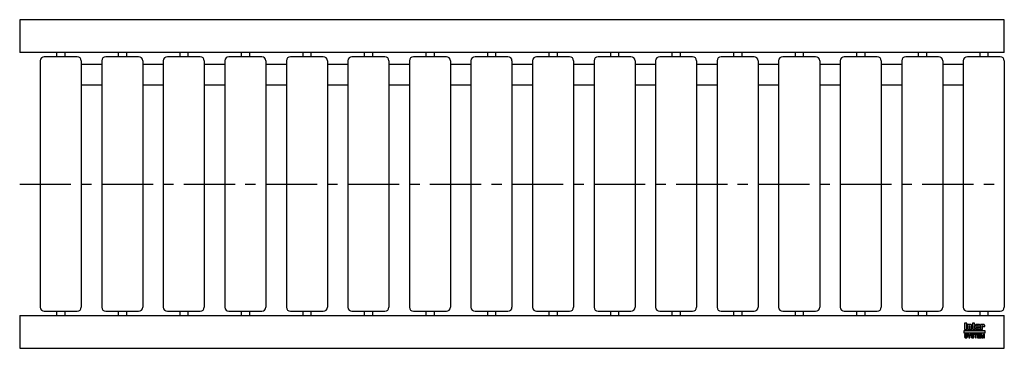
# Model space of a CAD drawing. Header units: millimetres. Extents: x 0 to 1200, y -200 to 200.
import ezdxf

# ---------------------------------------------------------------- set-up
doc = ezdxf.new("R2010")
doc.units = ezdxf.units.MM
doc.header["$LTSCALE"] = 50
doc.linetypes.add('CENTER', pattern=[2, 1.25, -0.25, 0.25, -0.25])
doc.layers.get('0').update_dxf_attribs({"linetype": 'CONTINUOUS', "lineweight": 50})
for name, color, linetype, lineweight in [('Centre Lines', 4, 'CENTER', 25), ('Frame', 1, 'CONTINUOUS', 25), ('Midi', 70, 'CONTINUOUS', 25), ('Rollers', 7, 'CONTINUOUS', 25)]:
    doc.layers.add(name, color=color, linetype=linetype, lineweight=lineweight)

# ---------------------------------------------------------------- blocks, each defined once
blk = doc.blocks.new('A$C145765D6')
at = {"layer": 'Rollers'}
for p, q in [((20, 160), (20, 155)), ((30, 160), (30, 155)), ((0, 150), (0, -150)), ((45, 155), (5, 155)), ((50, 150), (50, -150)), ((5, -155), (45, -155)), ((20, -155), (20, -160)), ((30, -155), (30, -160))]:
    blk.add_line(p, q, dxfattribs=at)
for centre, start, end in [((5, 150), 90, 180), ((45, 150), 0, 90), ((5, -150), 180, 270), ((45, -150), 270, 0)]:
    blk.add_arc(centre, 5, start, end, dxfattribs=at)

msp = doc.modelspace()

# ---------------------------------------------------------------- hatches: boundary and pattern name
at = {"layer": 'Frame'}
msp.add_hatch(color=1, dxfattribs=at).paths.add_polyline_path([(1176.2, -181.6), (1176.2, -178.4), (1151.2, -178.4), (1151.2, -181.6)])
h = msp.add_hatch(color=254, dxfattribs=at)
h.paths.add_polyline_path([(1173.3, -172.7), (1173.3, -172.6), (1173.4, -172.6), (1173.4, -172.5), (1173.4, -172.5), (1173.5, -172.5), (1173.6, -172.5), (1173.7, -172.5), (1173.7, -172.5), (1173.8, -172.5), (1173.8, -172.6), (1173.9, -172.6), (1173.9, -172.7), (1173.9, -172.8), (1173.9, -172.9), (1173.9, -173.5), (1176.1, -173.5), (1176.1, -172.8), (1176.1, -172.6), (1176.1, -172.4), (1176.1, -172.2), (1176, -172), (1175.9, -171.9), (1175.9, -171.7), (1175.8, -171.6), (1175.7, -171.5), (1175.6, -171.4), (1175.5, -171.3), (1175.4, -171.2), (1175.2, -171.1), (1175.1, -171.1), (1174.9, -171), (1174.7, -171), (1174.6, -171), (1174.5, -171), (1174.4, -171), (1174.3, -171), (1174.2, -171), (1174.1, -171.1), (1174, -171.1), (1173.9, -171.1), (1173.9, -171.1), (1173.8, -171.1), (1173.7, -171.2), (1173.6, -171.2), (1173.5, -171.2), (1173.5, -171.3), (1173.4, -171.3), (1173.3, -171.4), (1173.2, -171.4), (1173.2, -171), (1171, -171), (1171, -177.3), (1173.3, -177.3), (1173.3, -172.9), (1173.3, -172.8)])
h.paths.add_polyline_path([(1170.4, -172.5), (1170.4, -172.3), (1170.4, -172.1), (1170.4, -171.9), (1170.4, -171.8), (1170.3, -171.7), (1170.3, -171.5), (1170.2, -171.4), (1170.1, -171.3), (1170, -171.3), (1169.9, -171.2), (1169.8, -171.1), (1169.6, -171.1), (1169.5, -171.1), (1169.3, -171), (1169.1, -171), (1168.9, -171), (1166.7, -171), (1166.5, -171), (1166.3, -171), (1166.1, -171.1), (1165.9, -171.1), (1165.8, -171.1), (1165.7, -171.2), (1165.6, -171.3), (1165.5, -171.3), (1165.4, -171.4), (1165.3, -171.5), (1165.3, -171.7), (1165.2, -171.8), (1165.2, -171.9), (1165.2, -172.1), (1165.2, -172.3), (1165.2, -172.5), (1165.2, -175.9), (1165.2, -176.1), (1165.2, -176.3), (1165.2, -176.4), (1165.2, -176.6), (1165.3, -176.7), (1165.3, -176.8), (1165.4, -176.9), (1165.5, -177), (1165.6, -177.1), (1165.7, -177.1), (1165.8, -177.2), (1165.9, -177.2), (1166.1, -177.3), (1166.3, -177.3), (1166.5, -177.3), (1166.7, -177.3), (1168.9, -177.3), (1169.1, -177.3), (1169.3, -177.3), (1169.5, -177.3), (1169.6, -177.2), (1169.8, -177.2), (1169.9, -177.1), (1170, -177.1), (1170.1, -177), (1170.2, -176.9), (1170.3, -176.8), (1170.3, -176.7), (1170.4, -176.6), (1170.4, -176.4), (1170.4, -176.3), (1170.4, -176.1), (1170.4, -175.9), (1170.4, -174.8), (1168.1, -174.8), (1168.1, -175.6), (1168.1, -175.8), (1168.1, -175.8), (1168.1, -175.9), (1168, -176), (1168, -176), (1167.9, -176.1), (1167.9, -176.1), (1167.8, -176.1), (1167.7, -176.1), (1167.7, -176.1), (1167.6, -176), (1167.6, -176), (1167.5, -175.9), (1167.5, -175.8), (1167.5, -175.8), (1167.5, -175.6), (1167.5, -174.3), (1170.4, -174.3)])
h.paths.add_polyline_path([(1168.1, -173.2), (1167.5, -173.2), (1167.5, -172.7), (1167.5, -172.6), (1167.5, -172.5), (1167.5, -172.4), (1167.5, -172.3), (1167.6, -172.3), (1167.6, -172.2), (1167.7, -172.2), (1167.8, -172.2), (1167.9, -172.2), (1168, -172.2), (1168, -172.3), (1168.1, -172.3), (1168.1, -172.4), (1168.1, -172.5), (1168.1, -172.6), (1168.1, -172.7)], flags=16)
h.paths.add_polyline_path([(1163.7, -172.3), (1164.6, -172.3), (1164.6, -171), (1163.7, -171), (1163.7, -169.3), (1161.4, -169.3), (1161.4, -171), (1160.8, -171), (1160.8, -172.3), (1161.4, -172.3), (1161.4, -175.9), (1161.4, -176.1), (1161.4, -176.2), (1161.4, -176.4), (1161.5, -176.5), (1161.5, -176.7), (1161.6, -176.8), (1161.6, -176.9), (1161.7, -177), (1161.8, -177), (1161.9, -177.1), (1162, -177.2), (1162.2, -177.2), (1162.3, -177.2), (1162.5, -177.3), (1162.7, -177.3), (1162.9, -177.3), (1164.6, -177.3), (1164.6, -176.1), (1164.2, -176.1), (1164.1, -176.1), (1164, -176.1), (1163.9, -176.1), (1163.8, -176), (1163.8, -176), (1163.7, -175.9), (1163.7, -175.9), (1163.7, -175.8)])
h.paths.add_polyline_path([(1160.3, -172.8), (1160.3, -172.6), (1160.3, -172.4), (1160.3, -172.2), (1160.2, -172), (1160.2, -171.9), (1160.1, -171.7), (1160, -171.6), (1159.9, -171.5), (1159.8, -171.4), (1159.7, -171.3), (1159.5, -171.2), (1159.4, -171.1), (1159.3, -171.1), (1159.1, -171), (1158.9, -171), (1158.7, -171), (1158.6, -171), (1158.5, -171), (1158.4, -171), (1158.3, -171), (1158.3, -171.1), (1158.2, -171.1), (1158.1, -171.1), (1158, -171.1), (1157.9, -171.1), (1157.8, -171.2), (1157.7, -171.2), (1157.6, -171.2), (1157.6, -171.3), (1157.5, -171.3), (1157.4, -171.4), (1157.3, -171.4), (1157.3, -171), (1155.1, -171), (1155.1, -177.3), (1157.4, -177.3), (1157.4, -172.9), (1157.4, -172.8), (1157.4, -172.7), (1157.4, -172.6), (1157.5, -172.6), (1157.5, -172.5), (1157.5, -172.5), (1157.6, -172.5), (1157.7, -172.5), (1157.8, -172.5), (1157.8, -172.5), (1157.9, -172.5), (1158, -172.6), (1158, -172.6), (1158, -172.7), (1158, -172.8), (1158, -172.9), (1158, -177.3), (1160.3, -177.3)])
h.paths.add_polyline_path([(1154.4, -169.3), (1151.3, -169.3), (1151.3, -177.3), (1154.4, -177.3)])
h = msp.add_hatch(color=7, dxfattribs=at)
h.paths.add_polyline_path([(1172.8, -182.7), (1171.5, -182.7), (1171.5, -187.1), (1172.3, -187.1), (1172.3, -183.4), (1172.4, -183.4), (1173.2, -187.1), (1174.1, -187.1), (1174.9, -183.4), (1175, -183.4), (1175, -187.1), (1175.8, -187.1), (1175.8, -182.7), (1174.5, -182.7), (1173.7, -186.2)])
h.paths.add_polyline_path([(1170.8, -182.7), (1167.5, -182.7), (1167.5, -187.1), (1170.9, -187.1), (1170.9, -186.4), (1168.4, -186.4), (1168.4, -185.2), (1170.6, -185.2), (1170.6, -184.4), (1168.4, -184.4), (1168.4, -183.4), (1170.8, -183.4)])
h.paths.add_polyline_path([(1167.1, -182.7), (1163.4, -182.7), (1163.4, -183.4), (1164.7, -183.4), (1164.7, -187.1), (1165.7, -187.1), (1165.7, -183.4), (1167.1, -183.4)])
h.paths.add_polyline_path([(1162.5, -182.9), (1162.3, -182.8), (1162.2, -182.7), (1162, -182.6), (1161.8, -182.6), (1161.5, -182.6), (1161.3, -182.6), (1161.1, -182.6), (1160.9, -182.6), (1160.7, -182.6), (1160.6, -182.7), (1160.4, -182.7), (1160.3, -182.8), (1160.2, -182.8), (1160, -182.9), (1159.9, -183), (1159.9, -183.1), (1159.8, -183.2), (1159.7, -183.3), (1159.7, -183.5), (1159.6, -183.6), (1159.6, -183.8), (1159.6, -183.9), (1159.6, -184.1), (1159.6, -184.2), (1159.6, -184.4), (1159.7, -184.5), (1159.8, -184.6), (1159.8, -184.7), (1159.9, -184.8), (1160, -184.9), (1160.1, -185), (1160.2, -185), (1160.3, -185.1), (1160.5, -185.1), (1160.6, -185.2), (1160.8, -185.2), (1160.9, -185.2), (1161, -185.3), (1161.1, -185.3), (1161.2, -185.3), (1161.2, -185.3), (1161.3, -185.3), (1161.3, -185.3), (1161.4, -185.3), (1161.4, -185.3), (1161.5, -185.4), (1161.7, -185.4), (1161.8, -185.4), (1162, -185.5), (1162.1, -185.5), (1162.2, -185.6), (1162.3, -185.7), (1162.3, -185.8), (1162.3, -185.9), (1162.3, -186.1), (1162.2, -186.2), (1162.1, -186.3), (1162, -186.4), (1161.8, -186.4), (1161.7, -186.5), (1161.5, -186.5), (1161.3, -186.5), (1161.2, -186.5), (1161, -186.5), (1160.8, -186.4), (1160.7, -186.3), (1160.6, -186.2), (1160.5, -186.1), (1160.4, -186), (1160.4, -185.8), (1159.5, -185.8), (1159.5, -186), (1159.6, -186.2), (1159.6, -186.3), (1159.7, -186.5), (1159.8, -186.6), (1159.9, -186.7), (1160, -186.8), (1160.1, -186.9), (1160.2, -187), (1160.4, -187.1), (1160.5, -187.1), (1160.7, -187.2), (1160.9, -187.2), (1161.1, -187.3), (1161.3, -187.3), (1161.5, -187.3), (1161.6, -187.3), (1161.6, -187.3), (1161.8, -187.3), (1161.9, -187.2), (1162, -187.2), (1162.2, -187.2), (1162.3, -187.1), (1162.5, -187), (1162.6, -187), (1162.7, -186.9), (1162.9, -186.7), (1163, -186.6), (1163.1, -186.4), (1163.1, -186.3), (1163.2, -186.1), (1163.2, -185.8), (1163.2, -185.7), (1163.2, -185.5), (1163.2, -185.4), (1163.1, -185.3), (1163.1, -185.2), (1163, -185.1), (1163, -185.1), (1162.9, -185), (1162.8, -184.9), (1162.7, -184.8), (1162.6, -184.8), (1162.5, -184.7), (1162.4, -184.7), (1162.2, -184.7), (1162.1, -184.6), (1161.9, -184.6), (1161.8, -184.6), (1161.8, -184.5), (1161.7, -184.5), (1161.6, -184.5), (1161.6, -184.5), (1161.5, -184.5), (1161.4, -184.4), (1161.3, -184.4), (1161.3, -184.4), (1161.2, -184.4), (1161.1, -184.4), (1161.1, -184.4), (1161, -184.4), (1160.9, -184.3), (1160.9, -184.3), (1160.8, -184.3), (1160.7, -184.3), (1160.6, -184.2), (1160.6, -184.2), (1160.5, -184.1), (1160.5, -184), (1160.5, -184), (1160.5, -183.9), (1160.4, -183.8), (1160.5, -183.7), (1160.5, -183.6), (1160.6, -183.5), (1160.7, -183.4), (1160.8, -183.4), (1161, -183.4), (1161.1, -183.3), (1161.2, -183.3), (1161.4, -183.3), (1161.6, -183.4), (1161.7, -183.4), (1161.9, -183.5), (1162, -183.5), (1162.1, -183.7), (1162.1, -183.8), (1162.2, -184), (1163.1, -184), (1163.1, -183.9), (1163, -183.7), (1163, -183.6), (1163, -183.5), (1162.9, -183.4), (1162.9, -183.3), (1162.8, -183.2), (1162.7, -183), (1162.6, -182.9)])
h.paths.add_polyline_path([(1159.3, -182.7), (1158.3, -182.7), (1157.4, -184.6), (1156.4, -182.7), (1155.3, -182.7), (1156.9, -185.5), (1156.9, -187.1), (1157.8, -187.1), (1157.8, -185.5)])
h.paths.add_polyline_path([(1154.4, -182.9), (1154.2, -182.8), (1154.1, -182.7), (1153.9, -182.6), (1153.7, -182.6), (1153.5, -182.6), (1153.2, -182.6), (1153, -182.6), (1152.8, -182.6), (1152.7, -182.6), (1152.5, -182.7), (1152.4, -182.7), (1152.2, -182.8), (1152.1, -182.8), (1152, -182.9), (1151.9, -183), (1151.8, -183.1), (1151.7, -183.2), (1151.6, -183.3), (1151.6, -183.5), (1151.6, -183.6), (1151.5, -183.8), (1151.5, -183.9), (1151.5, -184.1), (1151.5, -184.2), (1151.6, -184.4), (1151.6, -184.5), (1151.7, -184.6), (1151.7, -184.7), (1151.8, -184.8), (1151.9, -184.9), (1152, -185), (1152.2, -185), (1152.3, -185.1), (1152.4, -185.1), (1152.5, -185.2), (1152.7, -185.2), (1152.8, -185.2), (1153, -185.3), (1153, -185.3), (1153.1, -185.3), (1153.1, -185.3), (1153.2, -185.3), (1153.3, -185.3), (1153.3, -185.3), (1153.4, -185.3), (1153.4, -185.4), (1153.6, -185.4), (1153.7, -185.4), (1153.9, -185.5), (1154, -185.5), (1154.1, -185.6), (1154.2, -185.7), (1154.2, -185.8), (1154.2, -185.9), (1154.2, -186.1), (1154.1, -186.2), (1154, -186.3), (1153.9, -186.4), (1153.8, -186.4), (1153.6, -186.5), (1153.4, -186.5), (1153.2, -186.5), (1153.1, -186.5), (1152.9, -186.5), (1152.8, -186.4), (1152.6, -186.3), (1152.5, -186.2), (1152.4, -186.1), (1152.4, -186), (1152.4, -185.8), (1151.5, -185.8), (1151.5, -186), (1151.5, -186.2), (1151.5, -186.3), (1151.6, -186.5), (1151.7, -186.6), (1151.8, -186.7), (1151.9, -186.8), (1152, -186.9), (1152.1, -187), (1152.3, -187.1), (1152.5, -187.1), (1152.6, -187.2), (1152.8, -187.2), (1153, -187.3), (1153.2, -187.3), (1153.4, -187.3), (1153.5, -187.3), (1153.6, -187.3), (1153.7, -187.3), (1153.8, -187.2), (1154, -187.2), (1154.1, -187.2), (1154.3, -187.1), (1154.4, -187), (1154.5, -187), (1154.7, -186.9), (1154.8, -186.7), (1154.9, -186.6), (1155, -186.4), (1155.1, -186.3), (1155.1, -186.1), (1155.1, -185.8), (1155.1, -185.7), (1155.1, -185.5), (1155.1, -185.4), (1155.1, -185.3), (1155, -185.2), (1155, -185.1), (1154.9, -185.1), (1154.8, -185), (1154.7, -184.9), (1154.6, -184.8), (1154.5, -184.8), (1154.4, -184.7), (1154.3, -184.7), (1154.1, -184.7), (1154, -184.6), (1153.8, -184.6), (1153.8, -184.6), (1153.7, -184.5), (1153.6, -184.5), (1153.6, -184.5), (1153.5, -184.5), (1153.4, -184.5), (1153.3, -184.4), (1153.3, -184.4), (1153.2, -184.4), (1153.1, -184.4), (1153.1, -184.4), (1153, -184.4), (1152.9, -184.4), (1152.9, -184.3), (1152.8, -184.3), (1152.7, -184.3), (1152.6, -184.3), (1152.6, -184.2), (1152.5, -184.2), (1152.5, -184.1), (1152.4, -184), (1152.4, -184), (1152.4, -183.9), (1152.4, -183.8), (1152.4, -183.7), (1152.5, -183.6), (1152.6, -183.5), (1152.7, -183.4), (1152.8, -183.4), (1152.9, -183.4), (1153, -183.3), (1153.2, -183.3), (1153.3, -183.3), (1153.5, -183.4), (1153.7, -183.4), (1153.8, -183.5), (1153.9, -183.5), (1154, -183.7), (1154.1, -183.8), (1154.1, -184), (1155, -184), (1155, -183.9), (1155, -183.7), (1155, -183.6), (1154.9, -183.5), (1154.9, -183.4), (1154.8, -183.3), (1154.7, -183.2), (1154.6, -183), (1154.5, -182.9)])

# ---------------------------------------------------------------- linework, layer by layer
at = {"layer": 'Centre Lines'}
msp.add_line((0, 0), (1200, 0), dxfattribs=at)
at = {"layer": 'Frame', "color": 1, "linetype": 'Continuous'}
for p, q in [((1151.2, -181.6), (1151.2, -178.4)), ((1151.2, -178.4), (1176.2, -178.4)), ((1176.2, -178.4), (1176.2, -181.6)), ((1176.2, -181.6), (1151.2, -181.6))]:
    msp.add_line(p, q, dxfattribs=at)
at = {"layer": 'Frame', "color": 7, "linetype": 'Continuous'}
for p, q in [((1151.3, -169.3), (1151.3, -177.3)), ((1154.4, -169.3), (1151.3, -169.3)), ((1151.3, -177.3), (1154.4, -177.3)), ((1154.4, -177.3), (1154.4, -169.3)), ((1155.1, -171), (1155.1, -177.3)), ((1157.3, -171), (1155.1, -171)), ((1155.1, -177.3), (1157.4, -177.3)), ((1157.3, -171.4), (1157.3, -171)), ((1157.4, -171.4), (1157.3, -171.4)), ((1157.5, -171.3), (1157.4, -171.4)), ((1157.4, -172.7), (1157.4, -172.6)), ((1157.4, -172.6), (1157.5, -172.6)), ((1157.4, -172.8), (1157.4, -172.7)), ((1157.4, -172.9), (1157.4, -172.8)), ((1157.4, -177.3), (1157.4, -172.9)), ((1157.6, -171.3), (1157.5, -171.3)), ((1157.5, -172.6), (1157.5, -172.5)), ((1157.5, -172.5), (1157.5, -172.5)), ((1157.5, -172.5), (1157.6, -172.5)), ((1157.7, -171.2), (1157.6, -171.2)), ((1157.6, -171.2), (1157.6, -171.3)), ((1157.6, -172.5), (1157.7, -172.5)), ((1157.8, -171.2), (1157.7, -171.2)), ((1157.7, -172.5), (1157.8, -172.5)), ((1157.9, -171.1), (1157.8, -171.2)), ((1157.8, -172.5), (1157.8, -172.5)), ((1157.8, -172.5), (1157.9, -172.5)), ((1158, -171.1), (1157.9, -171.1)), ((1157.9, -172.5), (1158, -172.6)), ((1158.1, -171.1), (1158, -171.1)), ((1158, -172.6), (1158, -172.7)), ((1158, -172.6), (1158, -172.6)), ((1158, -172.7), (1158, -172.8)), ((1158, -172.8), (1158, -172.9)), ((1158, -172.9), (1158, -177.3)), ((1158, -177.3), (1160.3, -177.3)), ((1158.2, -171.1), (1158.1, -171.1)), ((1158.3, -171.1), (1158.2, -171.1)), ((1158.4, -171), (1158.3, -171)), ((1158.3, -171), (1158.3, -171.1)), ((1158.5, -171), (1158.4, -171)), ((1158.6, -171), (1158.5, -171)), ((1158.7, -171), (1158.6, -171)), ((1158.9, -171), (1158.7, -171)), ((1159.1, -171), (1158.9, -171)), ((1159.3, -171.1), (1159.1, -171)), ((1159.4, -171.1), (1159.3, -171.1)), ((1159.5, -171.2), (1159.4, -171.1)), ((1159.7, -171.3), (1159.5, -171.2)), ((1159.8, -171.4), (1159.7, -171.3)), ((1159.9, -171.5), (1159.8, -171.4)), ((1160, -171.6), (1159.9, -171.5)), ((1160.1, -171.7), (1160, -171.6)), ((1160.2, -171.9), (1160.1, -171.7)), ((1160.2, -172), (1160.2, -171.9)), ((1160.3, -172.2), (1160.2, -172)), ((1160.3, -172.4), (1160.3, -172.2)), ((1160.3, -172.6), (1160.3, -172.4)), ((1160.3, -172.8), (1160.3, -172.6)), ((1160.3, -177.3), (1160.3, -172.8)), ((1161.4, -171), (1160.8, -171)), ((1160.8, -171), (1160.8, -172.3)), ((1160.8, -172.3), (1161.4, -172.3)), ((1163.7, -169.3), (1161.4, -169.3)), ((1161.4, -169.3), (1161.4, -171)), ((1161.4, -172.3), (1161.4, -175.9)), ((1161.4, -175.9), (1161.4, -176.1)), ((1161.4, -176.1), (1161.4, -176.2)), ((1161.4, -176.2), (1161.4, -176.4)), ((1161.4, -176.4), (1161.5, -176.5)), ((1161.5, -176.5), (1161.5, -176.7)), ((1161.5, -176.7), (1161.6, -176.8)), ((1161.6, -176.8), (1161.6, -176.9)), ((1161.6, -176.9), (1161.7, -177)), ((1161.7, -177), (1161.8, -177)), ((1161.8, -177), (1161.9, -177.1)), ((1161.9, -177.1), (1162, -177.2)), ((1162, -177.2), (1162.2, -177.2)), ((1162.2, -177.2), (1162.3, -177.2)), ((1162.3, -177.2), (1162.5, -177.3)), ((1162.5, -177.3), (1162.7, -177.3)), ((1162.7, -177.3), (1162.9, -177.3)), ((1162.9, -177.3), (1164.6, -177.3)), ((1163.7, -171), (1163.7, -169.3)), ((1164.6, -171), (1163.7, -171)), ((1163.7, -175.8), (1163.7, -172.3)), ((1163.7, -172.3), (1164.6, -172.3)), ((1163.7, -175.9), (1163.7, -175.8)), ((1163.8, -176), (1163.7, -175.9)), ((1163.7, -175.9), (1163.7, -175.9)), ((1163.9, -176.1), (1163.8, -176)), ((1163.8, -176), (1163.8, -176)), ((1164, -176.1), (1163.9, -176.1)), ((1164.1, -176.1), (1164, -176.1)), ((1164.2, -176.1), (1164.1, -176.1)), ((1164.6, -176.1), (1164.2, -176.1)), ((1164.6, -172.3), (1164.6, -171)), ((1164.6, -177.3), (1164.6, -176.1)), ((1165.3, -171.7), (1165.2, -171.8)), ((1165.2, -171.8), (1165.2, -171.9)), ((1165.2, -171.9), (1165.2, -172.1)), ((1165.2, -172.1), (1165.2, -172.3)), ((1165.2, -172.3), (1165.2, -172.5)), ((1165.2, -172.5), (1165.2, -175.9)), ((1165.2, -175.9), (1165.2, -176.1)), ((1165.2, -176.1), (1165.2, -176.3)), ((1165.2, -176.3), (1165.2, -176.4)), ((1165.2, -176.4), (1165.2, -176.6)), ((1165.2, -176.6), (1165.3, -176.7)), ((1165.4, -171.4), (1165.3, -171.5)), ((1165.3, -171.5), (1165.3, -171.7)), ((1165.3, -176.7), (1165.3, -176.8)), ((1165.3, -176.8), (1165.4, -176.9)), ((1165.5, -171.3), (1165.4, -171.4)), ((1165.4, -176.9), (1165.5, -177)), ((1165.6, -171.3), (1165.5, -171.3)), ((1165.5, -177), (1165.6, -177.1)), ((1165.7, -171.2), (1165.6, -171.3)), ((1165.6, -177.1), (1165.7, -177.1)), ((1165.8, -171.1), (1165.7, -171.2)), ((1165.7, -177.1), (1165.8, -177.2)), ((1165.9, -171.1), (1165.8, -171.1)), ((1165.8, -177.2), (1165.9, -177.2)), ((1166.1, -171.1), (1165.9, -171.1)), ((1165.9, -177.2), (1166.1, -177.3)), ((1166.3, -171), (1166.1, -171.1)), ((1166.1, -177.3), (1166.3, -177.3)), ((1166.5, -171), (1166.3, -171)), ((1166.3, -177.3), (1166.5, -177.3)), ((1166.7, -171), (1166.5, -171)), ((1166.5, -177.3), (1166.7, -177.3)), ((1168.9, -171), (1166.7, -171)), ((1166.7, -177.3), (1168.9, -177.3)), ((1167.5, -172.4), (1167.5, -172.3)), ((1167.5, -172.3), (1167.6, -172.3)), ((1167.5, -172.5), (1167.5, -172.4)), ((1167.5, -172.6), (1167.5, -172.5)), ((1167.5, -172.7), (1167.5, -172.6)), ((1167.5, -173.2), (1167.5, -172.7)), ((1168.1, -173.2), (1167.5, -173.2)), ((1167.5, -175.6), (1167.5, -174.3)), ((1167.5, -174.3), (1170.4, -174.3)), ((1167.5, -175.8), (1167.5, -175.6)), ((1167.5, -175.9), (1167.5, -175.8)), ((1167.5, -175.8), (1167.5, -175.8)), ((1167.6, -176), (1167.5, -175.9)), ((1167.6, -172.3), (1167.6, -172.2)), ((1167.6, -172.2), (1167.7, -172.2)), ((1167.7, -176.1), (1167.6, -176)), ((1167.6, -176), (1167.6, -176)), ((1167.7, -172.2), (1167.8, -172.2)), ((1167.8, -176.1), (1167.7, -176.1)), ((1167.7, -176.1), (1167.7, -176.1)), ((1167.8, -172.2), (1167.9, -172.2)), ((1167.9, -176.1), (1167.8, -176.1)), ((1167.9, -172.2), (1168, -172.2)), ((1168, -176), (1167.9, -176.1)), ((1167.9, -176.1), (1167.9, -176.1)), ((1168, -172.2), (1168, -172.3)), ((1168, -172.3), (1168.1, -172.3)), ((1168.1, -175.9), (1168, -176)), ((1168, -176), (1168, -176)), ((1168.1, -172.3), (1168.1, -172.4)), ((1168.1, -172.4), (1168.1, -172.5)), ((1168.1, -172.5), (1168.1, -172.6)), ((1168.1, -172.6), (1168.1, -172.7)), ((1168.1, -172.7), (1168.1, -173.2)), ((1168.1, -174.8), (1168.1, -175.6)), ((1170.4, -174.8), (1168.1, -174.8)), ((1168.1, -175.6), (1168.1, -175.8)), ((1168.1, -175.8), (1168.1, -175.8)), ((1168.1, -175.8), (1168.1, -175.9)), ((1169.1, -171), (1168.9, -171)), ((1168.9, -177.3), (1169.1, -177.3)), ((1169.3, -171), (1169.1, -171)), ((1169.1, -177.3), (1169.3, -177.3)), ((1169.5, -171.1), (1169.3, -171)), ((1169.3, -177.3), (1169.5, -177.3)), ((1169.6, -171.1), (1169.5, -171.1)), ((1169.5, -177.3), (1169.6, -177.2)), ((1169.8, -171.1), (1169.6, -171.1)), ((1169.6, -177.2), (1169.8, -177.2)), ((1169.9, -171.2), (1169.8, -171.1)), ((1169.8, -177.2), (1169.9, -177.1)), ((1170, -171.3), (1169.9, -171.2)), ((1169.9, -177.1), (1170, -177.1)), ((1170.1, -171.3), (1170, -171.3)), ((1170, -177.1), (1170.1, -177)), ((1170.2, -171.4), (1170.1, -171.3)), ((1170.1, -177), (1170.2, -176.9)), ((1170.3, -171.5), (1170.2, -171.4)), ((1170.2, -176.9), (1170.3, -176.8)), ((1170.3, -171.7), (1170.3, -171.5)), ((1170.4, -171.8), (1170.3, -171.7)), ((1170.3, -176.7), (1170.4, -176.6)), ((1170.3, -176.8), (1170.3, -176.7)), ((1170.4, -171.9), (1170.4, -171.8)), ((1170.4, -172.1), (1170.4, -171.9)), ((1170.4, -172.3), (1170.4, -172.1)), ((1170.4, -172.5), (1170.4, -172.3)), ((1170.4, -174.3), (1170.4, -172.5)), ((1170.4, -175.9), (1170.4, -174.8)), ((1170.4, -176.1), (1170.4, -175.9)), ((1170.4, -176.3), (1170.4, -176.1)), ((1170.4, -176.4), (1170.4, -176.3)), ((1170.4, -176.6), (1170.4, -176.4)), ((1171, -171), (1171, -177.3)), ((1173.2, -171), (1171, -171)), ((1171, -177.3), (1173.3, -177.3)), ((1173.2, -171.4), (1173.2, -171)), ((1173.3, -171.4), (1173.2, -171.4)), ((1173.4, -171.3), (1173.3, -171.4)), ((1173.3, -172.7), (1173.3, -172.6)), ((1173.3, -172.6), (1173.4, -172.6)), ((1173.3, -172.8), (1173.3, -172.7)), ((1173.3, -172.9), (1173.3, -172.8)), ((1173.3, -177.3), (1173.3, -172.9)), ((1173.5, -171.3), (1173.4, -171.3)), ((1173.4, -172.6), (1173.4, -172.5)), ((1173.4, -172.5), (1173.4, -172.5)), ((1173.4, -172.5), (1173.5, -172.5)), ((1173.6, -171.2), (1173.5, -171.2)), ((1173.5, -171.2), (1173.5, -171.3)), ((1173.5, -172.5), (1173.6, -172.5)), ((1173.7, -171.2), (1173.6, -171.2)), ((1173.6, -172.5), (1173.7, -172.5)), ((1173.8, -171.1), (1173.7, -171.2)), ((1173.7, -172.5), (1173.7, -172.5)), ((1173.7, -172.5), (1173.8, -172.5)), ((1173.9, -171.1), (1173.8, -171.1)), ((1173.8, -172.5), (1173.8, -172.6)), ((1173.8, -172.6), (1173.9, -172.6)), ((1174, -171.1), (1173.9, -171.1)), ((1173.9, -171.1), (1173.9, -171.1)), ((1173.9, -172.6), (1173.9, -172.7)), ((1173.9, -172.7), (1173.9, -172.8)), ((1173.9, -172.8), (1173.9, -172.9)), ((1173.9, -172.9), (1173.9, -173.5)), ((1173.9, -173.5), (1176.1, -173.5)), ((1174.1, -171.1), (1174, -171.1)), ((1174.2, -171), (1174.1, -171.1)), ((1174.3, -171), (1174.2, -171)), ((1174.4, -171), (1174.3, -171)), ((1174.5, -171), (1174.4, -171)), ((1174.6, -171), (1174.5, -171)), ((1174.7, -171), (1174.6, -171)), ((1174.9, -171), (1174.7, -171)), ((1175.1, -171.1), (1174.9, -171)), ((1175.2, -171.1), (1175.1, -171.1)), ((1175.4, -171.2), (1175.2, -171.1)), ((1175.5, -171.3), (1175.4, -171.2)), ((1175.6, -171.4), (1175.5, -171.3)), ((1175.7, -171.5), (1175.6, -171.4)), ((1175.8, -171.6), (1175.7, -171.5)), ((1175.9, -171.7), (1175.8, -171.6)), ((1175.9, -171.9), (1175.9, -171.7)), ((1176, -172), (1175.9, -171.9)), ((1176.1, -172.2), (1176, -172)), ((1176.1, -172.4), (1176.1, -172.2)), ((1176.1, -172.6), (1176.1, -172.4)), ((1176.1, -172.8), (1176.1, -172.6)), ((1176.1, -173.5), (1176.1, -172.8)), ((1151.6, -183.6), (1151.5, -183.8)), ((1151.5, -183.8), (1151.5, -183.9)), ((1151.5, -183.9), (1151.5, -184.1)), ((1151.5, -184.1), (1151.5, -184.2)), ((1151.5, -184.2), (1151.6, -184.4)), ((1151.5, -185.8), (1151.5, -186)), ((1152.4, -185.8), (1151.5, -185.8)), ((1151.5, -186), (1151.5, -186.2)), ((1151.5, -186.2), (1151.5, -186.3)), ((1151.5, -186.3), (1151.6, -186.5)), ((1151.7, -183.2), (1151.6, -183.3)), ((1151.6, -183.3), (1151.6, -183.5)), ((1151.6, -183.5), (1151.6, -183.6)), ((1151.6, -184.4), (1151.6, -184.5)), ((1151.6, -184.5), (1151.7, -184.6)), ((1151.6, -186.5), (1151.7, -186.6)), ((1151.8, -183.1), (1151.7, -183.2)), ((1151.7, -184.6), (1151.7, -184.7)), ((1151.7, -184.7), (1151.8, -184.8)), ((1151.7, -186.6), (1151.8, -186.7)), ((1151.9, -183), (1151.8, -183.1)), ((1151.8, -184.8), (1151.9, -184.9)), ((1151.8, -186.7), (1151.9, -186.8)), ((1152, -182.9), (1151.9, -183)), ((1151.9, -184.9), (1152, -185)), ((1151.9, -186.8), (1152, -186.9)), ((1152.1, -182.8), (1152, -182.9)), ((1152, -185), (1152.2, -185)), ((1152, -186.9), (1152.1, -187)), ((1152.2, -182.8), (1152.1, -182.8)), ((1152.1, -187), (1152.3, -187.1)), ((1152.4, -182.7), (1152.2, -182.8)), ((1152.2, -185), (1152.3, -185.1)), ((1152.3, -185.1), (1152.4, -185.1)), ((1152.3, -187.1), (1152.5, -187.1)), ((1152.5, -182.7), (1152.4, -182.7)), ((1152.4, -183.7), (1152.5, -183.6)), ((1152.4, -183.8), (1152.4, -183.7)), ((1152.4, -183.9), (1152.4, -183.8)), ((1152.4, -184), (1152.4, -183.9)), ((1152.5, -184.1), (1152.4, -184)), ((1152.4, -184), (1152.4, -184)), ((1152.4, -185.1), (1152.5, -185.2)), ((1152.4, -186), (1152.4, -185.8)), ((1152.4, -186.1), (1152.4, -186)), ((1152.5, -186.2), (1152.4, -186.1)), ((1152.7, -182.6), (1152.5, -182.7)), ((1152.5, -183.6), (1152.6, -183.5)), ((1152.5, -184.2), (1152.5, -184.1)), ((1152.6, -184.2), (1152.5, -184.2)), ((1152.5, -185.2), (1152.7, -185.2)), ((1152.6, -186.3), (1152.5, -186.2)), ((1152.5, -187.1), (1152.6, -187.2)), ((1152.6, -183.5), (1152.7, -183.4)), ((1152.6, -184.3), (1152.6, -184.2)), ((1152.7, -184.3), (1152.6, -184.3)), ((1152.8, -186.4), (1152.6, -186.3)), ((1152.6, -187.2), (1152.8, -187.2)), ((1152.8, -182.6), (1152.7, -182.6)), ((1152.7, -183.4), (1152.8, -183.4)), ((1152.8, -184.3), (1152.7, -184.3)), ((1152.7, -185.2), (1152.8, -185.2)), ((1153, -182.6), (1152.8, -182.6)), ((1152.8, -183.4), (1152.9, -183.4)), ((1152.9, -184.3), (1152.8, -184.3)), ((1152.8, -185.2), (1153, -185.3)), ((1152.9, -186.5), (1152.8, -186.4)), ((1152.8, -187.2), (1153, -187.3)), ((1152.9, -183.4), (1153, -183.3)), ((1152.9, -184.4), (1152.9, -184.3)), ((1153, -184.4), (1152.9, -184.4)), ((1153.1, -186.5), (1152.9, -186.5)), ((1153.2, -182.6), (1153, -182.6)), ((1153, -183.3), (1153.2, -183.3)), ((1153.1, -184.4), (1153, -184.4)), ((1153, -185.3), (1153, -185.3)), ((1153, -185.3), (1153.1, -185.3)), ((1153, -187.3), (1153.2, -187.3)), ((1153.2, -184.4), (1153.1, -184.4)), ((1153.1, -184.4), (1153.1, -184.4)), ((1153.1, -185.3), (1153.1, -185.3)), ((1153.1, -185.3), (1153.2, -185.3)), ((1153.2, -186.5), (1153.1, -186.5)), ((1153.5, -182.6), (1153.2, -182.6)), ((1153.2, -183.3), (1153.3, -183.3)), ((1153.3, -184.4), (1153.2, -184.4)), ((1153.2, -185.3), (1153.3, -185.3)), ((1153.4, -186.5), (1153.2, -186.5)), ((1153.2, -187.3), (1153.4, -187.3)), ((1153.3, -183.3), (1153.5, -183.4)), ((1153.4, -184.5), (1153.3, -184.4)), ((1153.3, -184.4), (1153.3, -184.4)), ((1153.3, -185.3), (1153.3, -185.3)), ((1153.3, -185.3), (1153.4, -185.3)), ((1153.5, -184.5), (1153.4, -184.5)), ((1153.4, -185.3), (1153.4, -185.4)), ((1153.4, -185.4), (1153.6, -185.4)), ((1153.6, -186.5), (1153.4, -186.5)), ((1153.4, -187.3), (1153.5, -187.3)), ((1153.7, -182.6), (1153.5, -182.6)), ((1153.5, -183.4), (1153.7, -183.4)), ((1153.6, -184.5), (1153.5, -184.5)), ((1153.5, -187.3), (1153.6, -187.3)), ((1153.7, -184.5), (1153.6, -184.5)), ((1153.6, -184.5), (1153.6, -184.5)), ((1153.6, -185.4), (1153.7, -185.4)), ((1153.8, -186.4), (1153.6, -186.5)), ((1153.6, -187.3), (1153.7, -187.3)), ((1153.9, -182.6), (1153.7, -182.6)), ((1153.7, -183.4), (1153.8, -183.5)), ((1153.8, -184.6), (1153.7, -184.5)), ((1153.7, -185.4), (1153.9, -185.5)), ((1153.7, -187.3), (1153.8, -187.2)), ((1153.8, -183.5), (1153.9, -183.5)), ((1154, -184.6), (1153.8, -184.6)), ((1153.8, -184.6), (1153.8, -184.6)), ((1153.9, -186.4), (1153.8, -186.4)), ((1153.8, -187.2), (1154, -187.2)), ((1154.1, -182.7), (1153.9, -182.6)), ((1153.9, -183.5), (1154, -183.7)), ((1153.9, -185.5), (1154, -185.5)), ((1154, -186.3), (1153.9, -186.4)), ((1154, -183.7), (1154.1, -183.8)), ((1154.1, -184.7), (1154, -184.6)), ((1154, -185.5), (1154.1, -185.6)), ((1154.1, -186.2), (1154, -186.3)), ((1154, -187.2), (1154.1, -187.2)), ((1154.2, -182.8), (1154.1, -182.7)), ((1154.1, -183.8), (1154.1, -184)), ((1154.1, -184), (1155, -184)), ((1154.3, -184.7), (1154.1, -184.7)), ((1154.1, -185.6), (1154.2, -185.7)), ((1154.2, -186.1), (1154.1, -186.2)), ((1154.1, -187.2), (1154.3, -187.1)), ((1154.4, -182.9), (1154.2, -182.8)), ((1154.2, -185.7), (1154.2, -185.8)), ((1154.2, -185.8), (1154.2, -185.9)), ((1154.2, -185.9), (1154.2, -186.1)), ((1154.4, -184.7), (1154.3, -184.7)), ((1154.3, -187.1), (1154.4, -187)), ((1154.5, -182.9), (1154.4, -182.9)), ((1154.5, -184.8), (1154.4, -184.7)), ((1154.4, -187), (1154.5, -187)), ((1154.6, -183), (1154.5, -182.9)), ((1154.6, -184.8), (1154.5, -184.8)), ((1154.5, -187), (1154.7, -186.9)), ((1154.7, -183.2), (1154.6, -183)), ((1154.7, -184.9), (1154.6, -184.8)), ((1154.8, -183.3), (1154.7, -183.2)), ((1154.8, -185), (1154.7, -184.9)), ((1154.7, -186.9), (1154.8, -186.7)), ((1154.9, -183.4), (1154.8, -183.3)), ((1154.9, -185.1), (1154.8, -185)), ((1154.8, -186.7), (1154.9, -186.6)), ((1154.9, -183.5), (1154.9, -183.4)), ((1155, -183.6), (1154.9, -183.5)), ((1155, -185.1), (1154.9, -185.1)), ((1154.9, -186.6), (1155, -186.4)), ((1155, -183.7), (1155, -183.6)), ((1155, -183.9), (1155, -183.7)), ((1155, -184), (1155, -183.9)), ((1155, -185.2), (1155, -185.1)), ((1155.1, -185.3), (1155, -185.2)), ((1155, -186.4), (1155.1, -186.3)), ((1155.1, -185.4), (1155.1, -185.3)), ((1155.1, -185.5), (1155.1, -185.4)), ((1155.1, -185.7), (1155.1, -185.5)), ((1155.1, -185.8), (1155.1, -185.7)), ((1155.1, -186.1), (1155.1, -185.8)), ((1155.1, -186.3), (1155.1, -186.1)), ((1155.3, -182.7), (1156.9, -185.5)), ((1156.4, -182.7), (1155.3, -182.7)), ((1157.4, -184.6), (1156.4, -182.7)), ((1156.9, -185.5), (1156.9, -187.1)), ((1156.9, -187.1), (1157.8, -187.1)), ((1158.3, -182.7), (1157.4, -184.6)), ((1157.8, -185.5), (1159.3, -182.7)), ((1157.8, -187.1), (1157.8, -185.5)), ((1159.3, -182.7), (1158.3, -182.7)), ((1159.5, -185.8), (1159.5, -186)), ((1160.4, -185.8), (1159.5, -185.8)), ((1159.5, -186), (1159.6, -186.2)), ((1159.7, -183.5), (1159.6, -183.6)), ((1159.6, -183.6), (1159.6, -183.8)), ((1159.6, -183.8), (1159.6, -183.9)), ((1159.6, -183.9), (1159.6, -184.1)), ((1159.6, -184.1), (1159.6, -184.2)), ((1159.6, -184.2), (1159.6, -184.4)), ((1159.6, -184.4), (1159.7, -184.5)), ((1159.6, -186.2), (1159.6, -186.3)), ((1159.6, -186.3), (1159.7, -186.5)), ((1159.8, -183.2), (1159.7, -183.3)), ((1159.7, -183.3), (1159.7, -183.5)), ((1159.7, -184.5), (1159.8, -184.6)), ((1159.7, -186.5), (1159.8, -186.6)), ((1159.9, -183.1), (1159.8, -183.2)), ((1159.8, -184.6), (1159.8, -184.7)), ((1159.8, -184.7), (1159.9, -184.8)), ((1159.8, -186.6), (1159.9, -186.7)), ((1160, -182.9), (1159.9, -183)), ((1159.9, -183), (1159.9, -183.1)), ((1159.9, -184.8), (1160, -184.9)), ((1159.9, -186.7), (1160, -186.8)), ((1160.2, -182.8), (1160, -182.9)), ((1160, -184.9), (1160.1, -185)), ((1160, -186.8), (1160.1, -186.9)), ((1160.1, -185), (1160.2, -185)), ((1160.1, -186.9), (1160.2, -187)), ((1160.3, -182.8), (1160.2, -182.8)), ((1160.2, -185), (1160.3, -185.1)), ((1160.2, -187), (1160.4, -187.1)), ((1160.4, -182.7), (1160.3, -182.8)), ((1160.3, -185.1), (1160.5, -185.1)), ((1160.6, -182.7), (1160.4, -182.7)), ((1160.4, -183.8), (1160.5, -183.7)), ((1160.5, -183.9), (1160.4, -183.8)), ((1160.4, -186), (1160.4, -185.8)), ((1160.5, -186.1), (1160.4, -186)), ((1160.4, -187.1), (1160.5, -187.1)), ((1160.5, -183.6), (1160.6, -183.5)), ((1160.5, -183.7), (1160.5, -183.6)), ((1160.5, -184), (1160.5, -183.9)), ((1160.5, -184.1), (1160.5, -184)), ((1160.5, -184), (1160.5, -184)), ((1160.6, -184.2), (1160.5, -184.1)), ((1160.5, -185.1), (1160.6, -185.2)), ((1160.6, -186.2), (1160.5, -186.1)), ((1160.5, -187.1), (1160.7, -187.2)), ((1160.7, -182.6), (1160.6, -182.7)), ((1160.6, -183.5), (1160.7, -183.4)), ((1160.7, -184.3), (1160.6, -184.2)), ((1160.6, -184.2), (1160.6, -184.2)), ((1160.6, -185.2), (1160.8, -185.2)), ((1160.7, -186.3), (1160.6, -186.2)), ((1160.9, -182.6), (1160.7, -182.6)), ((1160.7, -183.4), (1160.8, -183.4)), ((1160.8, -184.3), (1160.7, -184.3)), ((1160.8, -186.4), (1160.7, -186.3)), ((1160.7, -187.2), (1160.9, -187.2)), ((1160.8, -183.4), (1161, -183.4)), ((1160.9, -184.3), (1160.8, -184.3)), ((1160.8, -185.2), (1160.9, -185.2)), ((1161, -186.5), (1160.8, -186.4)), ((1161.1, -182.6), (1160.9, -182.6)), ((1161, -184.4), (1160.9, -184.3)), ((1160.9, -184.3), (1160.9, -184.3)), ((1160.9, -185.2), (1161, -185.3)), ((1160.9, -187.2), (1161.1, -187.3)), ((1161, -183.4), (1161.1, -183.3)), ((1161.1, -184.4), (1161, -184.4)), ((1161, -185.3), (1161.1, -185.3)), ((1161.2, -186.5), (1161, -186.5)), ((1161.3, -182.6), (1161.1, -182.6)), ((1161.1, -183.3), (1161.2, -183.3)), ((1161.2, -184.4), (1161.1, -184.4)), ((1161.1, -184.4), (1161.1, -184.4)), ((1161.1, -185.3), (1161.2, -185.3)), ((1161.1, -187.3), (1161.3, -187.3)), ((1161.2, -183.3), (1161.4, -183.3)), ((1161.3, -184.4), (1161.2, -184.4)), ((1161.2, -185.3), (1161.2, -185.3)), ((1161.2, -185.3), (1161.3, -185.3)), ((1161.3, -186.5), (1161.2, -186.5)), ((1161.5, -182.6), (1161.3, -182.6)), ((1161.3, -184.4), (1161.3, -184.4)), ((1161.4, -184.4), (1161.3, -184.4)), ((1161.3, -185.3), (1161.3, -185.3)), ((1161.3, -185.3), (1161.4, -185.3)), ((1161.5, -186.5), (1161.3, -186.5)), ((1161.3, -187.3), (1161.5, -187.3)), ((1161.4, -183.3), (1161.6, -183.4)), ((1161.5, -184.5), (1161.4, -184.4)), ((1161.4, -185.3), (1161.4, -185.3)), ((1161.4, -185.3), (1161.5, -185.4)), ((1161.8, -182.6), (1161.5, -182.6)), ((1161.6, -184.5), (1161.5, -184.5)), ((1161.5, -185.4), (1161.7, -185.4)), ((1161.7, -186.5), (1161.5, -186.5)), ((1161.5, -187.3), (1161.6, -187.3)), ((1161.6, -183.4), (1161.7, -183.4)), ((1161.7, -184.5), (1161.6, -184.5)), ((1161.6, -184.5), (1161.6, -184.5)), ((1161.6, -187.3), (1161.8, -187.3)), ((1161.6, -187.3), (1161.6, -187.3)), ((1161.7, -183.4), (1161.9, -183.5)), ((1161.8, -184.5), (1161.7, -184.5)), ((1161.7, -185.4), (1161.8, -185.4)), ((1161.8, -186.4), (1161.7, -186.5)), ((1162, -182.6), (1161.8, -182.6)), ((1161.8, -184.6), (1161.8, -184.5)), ((1161.9, -184.6), (1161.8, -184.6)), ((1161.8, -185.4), (1162, -185.5)), ((1162, -186.4), (1161.8, -186.4)), ((1161.8, -187.3), (1161.9, -187.2)), ((1161.9, -183.5), (1162, -183.5)), ((1162.1, -184.6), (1161.9, -184.6)), ((1161.9, -187.2), (1162, -187.2)), ((1162.2, -182.7), (1162, -182.6)), ((1162, -183.5), (1162.1, -183.7)), ((1162, -185.5), (1162.1, -185.5)), ((1162.1, -186.3), (1162, -186.4)), ((1162, -187.2), (1162.2, -187.2)), ((1162.1, -183.7), (1162.1, -183.8)), ((1162.1, -183.8), (1162.2, -184)), ((1162.2, -184.7), (1162.1, -184.6)), ((1162.1, -185.5), (1162.2, -185.6)), ((1162.2, -186.2), (1162.1, -186.3)), ((1162.3, -182.8), (1162.2, -182.7)), ((1162.2, -184), (1163.1, -184)), ((1162.4, -184.7), (1162.2, -184.7)), ((1162.2, -185.6), (1162.3, -185.7)), ((1162.3, -186.1), (1162.2, -186.2)), ((1162.2, -187.2), (1162.3, -187.1)), ((1162.5, -182.9), (1162.3, -182.8)), ((1162.3, -185.7), (1162.3, -185.8)), ((1162.3, -185.8), (1162.3, -185.9)), ((1162.3, -185.9), (1162.3, -186.1)), ((1162.3, -187.1), (1162.5, -187)), ((1162.5, -184.7), (1162.4, -184.7)), ((1162.6, -182.9), (1162.5, -182.9)), ((1162.6, -184.8), (1162.5, -184.7)), ((1162.5, -187), (1162.6, -187)), ((1162.7, -183), (1162.6, -182.9)), ((1162.7, -184.8), (1162.6, -184.8)), ((1162.6, -187), (1162.7, -186.9)), ((1162.8, -183.2), (1162.7, -183)), ((1162.8, -184.9), (1162.7, -184.8)), ((1162.7, -186.9), (1162.9, -186.7)), ((1162.9, -183.3), (1162.8, -183.2)), ((1162.9, -185), (1162.8, -184.9)), ((1162.9, -183.4), (1162.9, -183.3)), ((1163, -183.5), (1162.9, -183.4)), ((1163, -185.1), (1162.9, -185)), ((1162.9, -186.7), (1163, -186.6)), ((1163, -183.6), (1163, -183.5)), ((1163, -183.7), (1163, -183.6)), ((1163.1, -183.9), (1163, -183.7)), ((1163.1, -185.2), (1163, -185.1)), ((1163, -185.1), (1163, -185.1)), ((1163, -186.6), (1163.1, -186.4)), ((1163.1, -184), (1163.1, -183.9)), ((1163.1, -185.3), (1163.1, -185.2)), ((1163.2, -185.4), (1163.1, -185.3)), ((1163.1, -186.3), (1163.2, -186.1)), ((1163.1, -186.4), (1163.1, -186.3)), ((1163.2, -185.5), (1163.2, -185.4)), ((1163.2, -185.7), (1163.2, -185.5)), ((1163.2, -185.8), (1163.2, -185.7)), ((1163.2, -186.1), (1163.2, -185.8)), ((1167.1, -182.7), (1163.4, -182.7)), ((1163.4, -182.7), (1163.4, -183.4)), ((1163.4, -183.4), (1164.7, -183.4)), ((1164.7, -183.4), (1164.7, -187.1)), ((1164.7, -187.1), (1165.7, -187.1)), ((1165.7, -183.4), (1167.1, -183.4)), ((1165.7, -187.1), (1165.7, -183.4)), ((1167.1, -183.4), (1167.1, -182.7)), ((1167.5, -182.7), (1167.5, -187.1)), ((1170.8, -182.7), (1167.5, -182.7)), ((1167.5, -187.1), (1170.9, -187.1)), ((1168.4, -184.4), (1168.4, -183.4)), ((1168.4, -183.4), (1170.8, -183.4)), ((1170.6, -184.4), (1168.4, -184.4)), ((1168.4, -186.4), (1168.4, -185.2)), ((1168.4, -185.2), (1170.6, -185.2)), ((1170.9, -186.4), (1168.4, -186.4)), ((1170.6, -185.2), (1170.6, -184.4)), ((1170.8, -183.4), (1170.8, -182.7)), ((1170.9, -187.1), (1170.9, -186.4)), ((1171.5, -182.7), (1171.5, -187.1)), ((1172.8, -182.7), (1171.5, -182.7)), ((1171.5, -187.1), (1172.3, -187.1)), ((1172.3, -187.1), (1172.3, -183.4)), ((1172.3, -183.4), (1172.4, -183.4)), ((1172.4, -183.4), (1173.2, -187.1)), ((1173.7, -186.2), (1172.8, -182.7)), ((1173.2, -187.1), (1174.1, -187.1)), ((1174.5, -182.7), (1173.7, -186.2)), ((1173.7, -186.2), (1173.7, -186.2)), ((1174.1, -187.1), (1174.9, -183.4)), ((1175.8, -182.7), (1174.5, -182.7)), ((1174.9, -183.4), (1175, -183.4)), ((1175, -183.4), (1175, -187.1)), ((1175, -187.1), (1175.8, -187.1)), ((1175.8, -187.1), (1175.8, -182.7))]:
    msp.add_line(p, q, dxfattribs=at)
at = {"layer": 'Midi'}
for p, q in [((1200, 200), (0, 200)), ((0, 200), (0, 160)), ((1200, 160), (1200, 200)), ((1200, 160), (0, 160)), ((100, 145.5), (75, 145.5)), ((175, 145.5), (150, 145.5)), ((250, 145.5), (225, 145.5)), ((325, 145.5), (300, 145.5)), ((400, 145.5), (375, 145.5)), ((475, 145.5), (450, 145.5)), ((550, 145.5), (525, 145.5)), ((625, 145.5), (600, 145.5)), ((700, 145.5), (675, 145.5)), ((775, 145.5), (750, 145.5)), ((850, 145.5), (825, 145.5)), ((925, 145.5), (900, 145.5)), ((1000, 145.5), (975, 145.5)), ((1075, 145.5), (1050, 145.5)), ((1150, 145.5), (1125, 145.5)), ((100, 120.5), (75, 120.5)), ((175, 120.5), (150, 120.5)), ((250, 120.5), (225, 120.5)), ((325, 120.5), (300, 120.5)), ((400, 120.5), (375, 120.5)), ((475, 120.5), (450, 120.5)), ((550, 120.5), (525, 120.5)), ((625, 120.5), (600, 120.5)), ((700, 120.5), (675, 120.5)), ((775, 120.5), (750, 120.5)), ((850, 120.5), (825, 120.5)), ((925, 120.5), (900, 120.5)), ((1000, 120.5), (975, 120.5)), ((1075, 120.5), (1050, 120.5)), ((1150, 120.5), (1125, 120.5)), ((0, -160), (1200, -160)), ((0, -160), (0, -200)), ((1200, -200), (1200, -160)), ((0, -200), (1200, -200))]:
    msp.add_line(p, q, dxfattribs=at)

# ---------------------------------------------------------------- block references
for p in [(25, 0), (100, 0), (175, 0), (250, 0), (325, 0), (400, 0), (475, 0), (550, 0), (625, 0), (700, 0), (775, 0), (850, 0), (925, 0), (1000, 0), (1075, 0), (1150, 0)]:
    msp.add_blockref('A$C145765D6', p)

doc.saveas('drawing.dxf')
